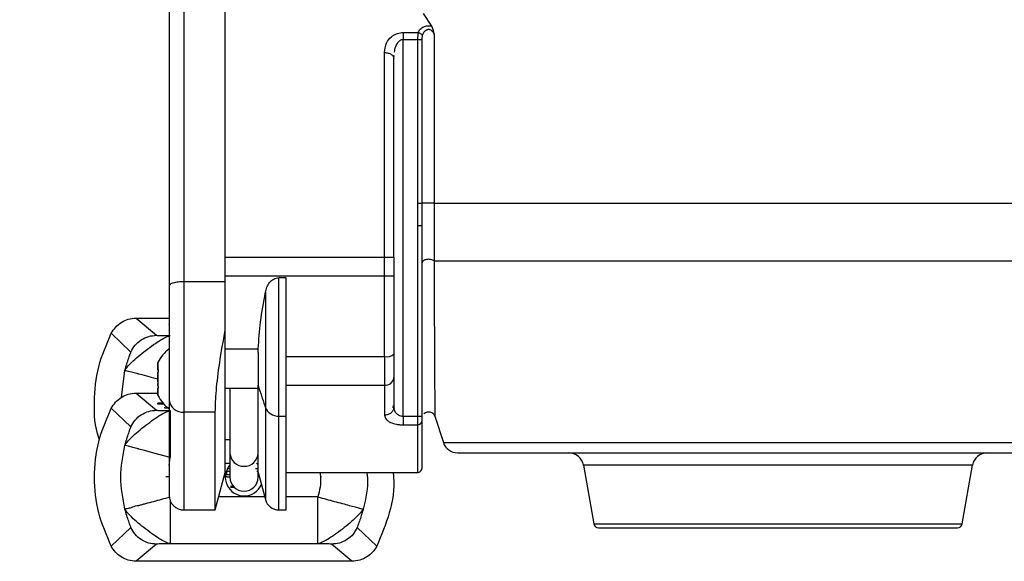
# Model space of a CAD drawing. Header units: inches. Extents: x 144.9 to 238.4, y 214.8 to 247.7.
# Tile 86 of 256: x 152.55 to 152.809, y 243.354 to 243.496. Entities that reach past the tile are written whole.
import ezdxf

# ---------------------------------------------------------------- set-up
doc = ezdxf.new("R2010")
doc.units = ezdxf.units.IN
doc.header["$LTSCALE"] = 0.25
doc.header["$MEASUREMENT"] = 0
doc.layers.add('ANNOTATIONS', color=1, linetype='Continuous')
doc.layers.add('MOTOR LH', color=7, linetype='Continuous')
doc.styles.add('ARIAL', font='arial.ttf', dxfattribs={"height": 0.09375})
doc.dimstyles.new('STANDARD$0', dxfattribs={"dimtxt": 0.09375, "dimasz": 0.09375, "dimexe": 0.03125, "dimexo": 0.046875, "dimgap": 0.09, "dimtad": 0, "dimtih": 1, "dimtoh": 1, "dimdec": 4, "dimzin": 0, "dimdsep": 46, "dimtxsty": 'ARIAL', "dimcen": 0.09, "dimadec": 0, "dimazin": 0, "dimtfac": 1, "dimtdec": 4, "dimtofl": 0, "dimtmove": 0, "dimatfit": 1, "dimfxl": 1, "dimtolj": 1, "dimtzin": 0, "dimarcsym": 0})

# ---------------------------------------------------------------- blocks, each defined once
blk = doc.blocks.new('*D64')
at = {"layer": 'ANNOTATIONS', "color": 0, "lineweight": -2, "transparency": 16777216}
for p, q in [((152.282684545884, 244.7210665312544), (152.282684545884, 245.6873671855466)), ((153.423309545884, 243.5376739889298), (153.423309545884, 245.6873671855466)), ((152.376434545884, 245.6561171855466), (152.5678870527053, 245.6561171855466)), ((153.329559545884, 245.6561171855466), (153.1381070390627, 245.6561171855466))]:
    blk.add_line(p, q, dxfattribs=at)
at = {"layer": 'ANNOTATIONS', "color": 0, "transparency": 16777216}
for points in [[(152.376434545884, 245.6717421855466), (152.376434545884, 245.6404921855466), (152.282684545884, 245.6561171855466)], [(153.329559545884, 245.6717421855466), (153.329559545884, 245.6404921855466), (153.423309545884, 245.6561171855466)]]:
    blk.add_solid(points, dxfattribs=at)
at = {"layer": 'defpoints', "color": 0, "transparency": 16777216}
for p in [(152.282684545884, 245.6561171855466), (152.282684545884, 244.6741915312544), (153.423309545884, 243.4907989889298)]:
    blk.add_point(p, dxfattribs=at)
at = {"layer": 'ANNOTATIONS', "color": 0, "transparency": 16777216, "insert": (152.852997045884, 245.6561171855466), "char_height": 0.09375, "attachment_point": 5, "style": 'ARIAL'}
blk.add_mtext('\\A1;18 5/8"', dxfattribs=at)
blk = doc.blocks.new('*D66')
at = {"layer": 'ANNOTATIONS', "color": 0, "lineweight": -2, "transparency": 16777216}
for p, q in [((151.9943491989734, 244.7850832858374), (151.9943491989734, 246.0537298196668)), ((153.423309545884, 243.5376739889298), (153.423309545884, 246.0537298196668)), ((152.0880991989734, 246.0224798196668), (152.5044876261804, 246.0224798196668)), ((153.329559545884, 246.0224798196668), (152.913171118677, 246.0224798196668))]:
    blk.add_line(p, q, dxfattribs=at)
at = {"layer": 'ANNOTATIONS', "color": 0, "transparency": 16777216}
for points in [[(152.0880991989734, 246.0381048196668), (152.0880991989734, 246.0068548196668), (151.9943491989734, 246.0224798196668)], [(153.329559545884, 246.0381048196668), (153.329559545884, 246.0068548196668), (153.423309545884, 246.0224798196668)]]:
    blk.add_solid(points, dxfattribs=at)
at = {"layer": 'defpoints', "color": 0, "transparency": 16777216}
for p in [(153.423309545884, 246.0224798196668), (151.9943491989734, 244.7382082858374), (153.423309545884, 243.4907989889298)]:
    blk.add_point(p, dxfattribs=at)
at = {"layer": 'ANNOTATIONS', "color": 0, "transparency": 16777216, "insert": (152.7088293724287, 246.0224798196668), "char_height": 0.09375, "attachment_point": 5, "style": 'ARIAL'}
blk.add_mtext('\\A1;24""', dxfattribs=at)

msp = doc.modelspace()

# ---------------------------------------------------------------- linework, layer by layer
at = {"layer": 'MOTOR LH'}
for p, q in [((152.5931852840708, 243.4273181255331), (152.5931852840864, 243.5199100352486)), ((152.6040120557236, 243.4145752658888), (152.604012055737, 243.5185723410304)), ((152.6559681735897, 243.4977300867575), (152.6581982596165, 243.4944327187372)), ((152.6507640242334, 243.4927547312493), (152.6546460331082, 243.4927547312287)), ((152.6507640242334, 243.4927547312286), (152.650764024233, 243.4909678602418)), ((152.6588779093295, 243.4923246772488), (152.6588779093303, 243.4479801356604)), ((152.6507640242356, 243.3919305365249), (152.6507640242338, 243.4909678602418)), ((152.6507640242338, 243.4909678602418), (152.6545297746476, 243.4909678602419)), ((152.6545297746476, 243.4909678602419), (152.6545297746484, 243.4479801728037)), ((152.6557289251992, 243.4479801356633), (152.6557289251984, 243.4909678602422)), ((152.6458427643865, 243.433787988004), (152.6458427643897, 243.4874972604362)), ((152.6481306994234, 243.4864439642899), (152.6483033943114, 243.4858697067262)), ((152.6481328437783, 243.4864318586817), (152.6483355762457, 243.4867101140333)), ((152.6483033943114, 243.4858697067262), (152.6483961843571, 243.4867080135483)), ((152.6545297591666, 243.4479801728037), (152.6544549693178, 243.4420821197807)), ((152.6556852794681, 243.4420821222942), (152.655728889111, 243.4479801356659)), ((152.6588779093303, 243.4479801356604), (152.8318090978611, 243.4479801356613)), ((152.6544549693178, 243.4420821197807), (152.6544549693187, 243.391930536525)), ((152.6556852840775, 243.391930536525), (152.6556852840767, 243.4420821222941)), ((152.6040120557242, 243.4337879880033), (152.6483033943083, 243.4337879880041)), ((152.6458427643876, 243.4076735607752), (152.6458427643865, 243.4337879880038)), ((152.6483033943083, 243.4337879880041), (152.6483033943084, 243.4288667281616)), ((152.6588391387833, 243.4327726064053), (152.8288772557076, 243.4327726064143)), ((152.5931852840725, 243.3930455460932), (152.5931852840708, 243.4273181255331)), ((152.6040120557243, 243.4273181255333), (152.5931852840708, 243.4273181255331)), ((152.6040120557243, 243.4288667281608), (152.6483033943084, 243.4288667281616)), ((152.6180937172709, 243.3920136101), (152.6180937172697, 243.4283623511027)), ((152.6200061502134, 243.4283623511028), (152.6180937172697, 243.4283623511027)), ((152.614528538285, 243.4245305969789), (152.6145285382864, 243.3942596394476)), ((152.5806209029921, 243.4177379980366), (152.585947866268, 243.4132341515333)), ((152.580620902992, 243.4177379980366), (152.5892482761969, 243.4177379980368)), ((152.5891808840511, 243.4160480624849), (152.5891808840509, 243.4160281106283)), ((152.5740726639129, 243.4137607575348), (152.5792048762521, 243.4088482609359)), ((152.6040120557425, 243.3771934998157), (152.6040120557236, 243.4145752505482)), ((152.6040120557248, 243.409673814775), (152.6126592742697, 243.4096738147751)), ((152.6126242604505, 243.4086931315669), (152.6126592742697, 243.4096738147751)), ((152.5862955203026, 243.406067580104), (152.5863317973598, 243.4061529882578)), ((152.5862955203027, 243.4050893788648), (152.5862955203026, 243.406067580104)), ((152.6200061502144, 243.4076735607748), (152.6458427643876, 243.4076735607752)), ((152.6458427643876, 243.4076735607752), (152.6458427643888, 243.4000945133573)), ((152.5767177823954, 243.3969291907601), (152.5776535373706, 243.4040173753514)), ((152.586295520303, 243.4040746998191), (152.5862955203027, 243.4050893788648)), ((152.5862955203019, 243.4041996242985), (152.5862955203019, 243.4042640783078)), ((152.5862955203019, 243.4041996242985), (152.5863442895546, 243.4041996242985)), ((152.5863602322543, 243.4040746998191), (152.586295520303, 243.4040746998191)), ((152.5862955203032, 243.4025589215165), (152.5862955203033, 243.4035538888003)), ((152.5862955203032, 243.4010406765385), (152.5862955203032, 243.4025589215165)), ((152.5862955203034, 243.4000457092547), (152.5862955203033, 243.4005075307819)), ((152.6483033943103, 243.4021147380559), (152.648303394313, 243.3944179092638)), ((152.5806209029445, 243.3980529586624), (152.5859478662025, 243.3935491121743)), ((152.5806209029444, 243.3980529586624), (152.5862955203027, 243.3980529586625)), ((152.5863411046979, 243.3993999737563), (152.5862955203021, 243.3993999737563)), ((152.586295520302, 243.399335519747), (152.5862955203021, 243.3993999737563)), ((152.5862955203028, 243.3985102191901), (152.5862955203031, 243.3992693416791)), ((152.5862955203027, 243.3975320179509), (152.5862955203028, 243.3985102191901)), ((152.6040120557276, 243.3993391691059), (152.6126242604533, 243.3993391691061)), ((152.6052423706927, 243.3993391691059), (152.6052423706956, 243.3823142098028)), ((152.6200061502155, 243.4000945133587), (152.6458427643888, 243.4000945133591)), ((152.6458427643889, 243.4000945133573), (152.6458427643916, 243.3922467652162)), ((152.586308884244, 243.3953733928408), (152.5863088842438, 243.3953534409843)), ((152.5876988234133, 243.3953733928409), (152.586308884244, 243.3953733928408)), ((152.5877160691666, 243.3953534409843), (152.5863088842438, 243.3953534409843)), ((152.5863088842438, 243.3951074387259), (152.5863088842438, 243.3953534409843)), ((152.5740726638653, 243.3940757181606), (152.579204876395, 243.3891632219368)), ((152.5879366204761, 243.395107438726), (152.5863088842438, 243.3951074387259)), ((152.5881190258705, 243.3941241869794), (152.5881190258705, 243.3943701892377)), ((152.5881611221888, 243.3941097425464), (152.5881611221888, 243.3943557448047)), ((152.5889375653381, 243.3941097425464), (152.5881611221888, 243.3941097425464)), ((152.5889375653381, 243.3941097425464), (152.588937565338, 243.394168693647)), ((152.5890005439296, 243.3941250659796), (152.5889375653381, 243.3941227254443)), ((152.5890005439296, 243.3941250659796), (152.5890005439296, 243.3943710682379)), ((152.589527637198, 243.393454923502), (152.5895276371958, 243.3811548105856)), ((152.601374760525, 243.3930455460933), (152.5931852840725, 243.3930455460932)), ((152.5931852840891, 243.3673509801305), (152.5931852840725, 243.3930455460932)), ((152.6013747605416, 243.3673509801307), (152.601374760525, 243.3930455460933)), ((152.6145285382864, 243.3942596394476), (152.6145285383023, 243.3700866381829)), ((152.6481146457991, 243.3947842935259), (152.6480419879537, 243.3941806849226)), ((152.648303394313, 243.3944179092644), (152.648116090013, 243.3935870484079)), ((152.6483834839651, 243.3940274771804), (152.648303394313, 243.3944179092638)), ((152.6483033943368, 243.3944179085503), (152.6483955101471, 243.3939688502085)), ((152.6180937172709, 243.3920136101), (152.6200061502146, 243.3920136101)), ((152.6556852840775, 243.391930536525), (152.6507640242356, 243.3919305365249)), ((152.6544549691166, 243.391930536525), (152.654454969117, 243.3897106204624)), ((152.6590458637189, 243.3919776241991), (152.6612866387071, 243.3850812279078)), ((152.6507640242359, 243.3897106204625), (152.654454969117, 243.3897106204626)), ((152.654454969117, 243.3897106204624), (152.6544549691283, 243.3771934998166)), ((152.6052423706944, 243.3857910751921), (152.6040120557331, 243.3857910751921)), ((152.6612866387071, 243.3850812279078), (152.8360329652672, 243.3850812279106)), ((152.6126242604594, 243.382314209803), (152.6126242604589, 243.3832893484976)), ((152.5892482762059, 243.3790293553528), (152.5895276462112, 243.3811548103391)), ((152.6052423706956, 243.3823142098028), (152.6052423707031, 243.3759631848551)), ((152.6126242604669, 243.3759631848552), (152.6126242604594, 243.382314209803)), ((152.6040120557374, 243.379654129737), (152.6052423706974, 243.379654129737)), ((152.6043199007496, 243.3776764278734), (152.6043523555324, 243.3776764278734)), ((152.6043523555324, 243.3776764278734), (152.6043523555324, 243.3768154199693)), ((152.6043523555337, 243.377538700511), (152.6052423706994, 243.377538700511)), ((152.6052423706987, 243.3781564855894), (152.6045278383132, 243.3781564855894)), ((152.6126242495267, 243.3781564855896), (152.611901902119, 243.3781564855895)), ((152.6122711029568, 243.3775387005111), (152.6126242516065, 243.3775387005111)), ((152.6126151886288, 243.3772273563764), (152.6145285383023, 243.3700866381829)), ((152.6980896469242, 243.3791074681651), (152.7008077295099, 243.3636924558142)), ((152.8002887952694, 243.3791074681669), (152.6980896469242, 243.3791074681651)), ((152.7975707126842, 243.3636924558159), (152.8002887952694, 243.3791074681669)), ((152.5883582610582, 243.376137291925), (152.5892482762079, 243.376137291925)), ((152.6013747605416, 243.3673509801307), (152.6040120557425, 243.3771934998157)), ((152.6043523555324, 243.3768154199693), (152.6043523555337, 243.3766776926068)), ((152.6043523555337, 243.3766776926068), (152.6052423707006, 243.3766776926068)), ((152.6043523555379, 243.3762461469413), (152.6043523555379, 243.3762094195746)), ((152.6043523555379, 243.3762094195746), (152.6043523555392, 243.3760716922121)), ((152.6043523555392, 243.3760716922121), (152.6052423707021, 243.3760716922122)), ((152.6199994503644, 243.377193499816), (152.6544549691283, 243.3771934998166)), ((152.6289161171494, 243.3761268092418), (152.6293087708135, 243.3761154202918)), ((152.6042791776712, 243.374363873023), (152.6043523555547, 243.374363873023)), ((152.6043523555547, 243.3744006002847), (152.6043523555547, 243.374363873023)), ((152.6043523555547, 243.374363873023), (152.604352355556, 243.3742261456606)), ((152.6061920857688, 243.3734915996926), (152.605399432, 243.3734915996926)), ((152.605399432, 243.3734915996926), (152.6061968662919, 243.3734863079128)), ((152.6063442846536, 243.3733325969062), (152.6053994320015, 243.3733263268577)), ((152.6053994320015, 243.3733263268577), (152.6063506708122, 243.3733263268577)), ((152.6143450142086, 243.3707715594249), (152.602291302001, 243.3707715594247)), ((152.6283389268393, 243.3707715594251), (152.620006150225, 243.370771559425)), ((152.5931852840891, 243.3673509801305), (152.6013747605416, 243.3673509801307)), ((152.6180906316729, 243.3673509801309), (152.6200092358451, 243.367350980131)), ((152.5740727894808, 243.3578507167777), (152.5792056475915, 243.3627634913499)), ((152.6437939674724, 243.3578506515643), (152.6386617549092, 243.3627631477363)), ((152.7008077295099, 243.3636924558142), (152.7975707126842, 243.3636924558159)), ((152.5859479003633, 243.3583772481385), (152.5806209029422, 243.3538734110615)), ((152.6283389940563, 243.3584714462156), (152.5895276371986, 243.3584714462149)), ((152.6372457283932, 243.3538734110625), (152.6319187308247, 243.358377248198)), ((152.6372457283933, 243.3538734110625), (152.5806209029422, 243.3538734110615))]:
    msp.add_line(p, q, dxfattribs=at)
at = {"layer": 'MOTOR LH', "flags": 128}
for points in [[(152.5862955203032, 243.4017047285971), (152.5852339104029, 243.4019887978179), (152.5821686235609, 243.4028090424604), (152.581265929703, 243.4030493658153), (152.5812651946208, 243.4030500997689), (152.5812613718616, 243.4030505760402), (152.5812590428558, 243.4030520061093), (152.5812513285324, 243.4030545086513), (152.5812378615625, 243.4030581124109), (152.5812109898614, 243.4030653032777), (152.5811574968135, 243.403079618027), (152.5810515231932, 243.4031079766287), (152.5808437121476, 243.4031635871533), (152.5804452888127, 243.4032702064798), (152.5797218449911, 243.4034638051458), (152.5785945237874, 243.4037654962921), (152.5776492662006, 243.4040185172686)], [(152.5895276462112, 243.3811548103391), (152.5852338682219, 243.3823037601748), (152.5831423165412, 243.3828634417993), (152.5812674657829, 243.3833633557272), (152.5812659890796, 243.3833640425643), (152.5812651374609, 243.3833648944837), (152.5812627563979, 243.3833647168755), (152.5812611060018, 243.3833648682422), (152.5812513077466, 243.383369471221), (152.5812378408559, 243.3833730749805), (152.5812109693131, 243.3833802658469), (152.5811574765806, 243.3833945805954), (152.5810515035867, 243.3834229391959), (152.5808436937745, 243.3834785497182), (152.580445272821, 243.3835851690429), (152.5797218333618, 243.3837787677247), (152.5785945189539, 243.3840804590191), (152.5776492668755, 243.3843334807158)], [(152.6121884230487, 243.3796541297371), (152.6124131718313, 243.3794430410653), (152.6126490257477, 243.3791899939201)]]:
    msp.add_lwpolyline(points, dxfattribs=at)
at = {"layer": 'MOTOR LH'}
for centre, radius, start, end in [((152.5951537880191, 243.4017997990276), 0.009842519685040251, 127.6529814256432, 153.2855643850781), ((152.6464160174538, 243.4105121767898), 0.002895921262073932, 258.5827837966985, 310.6726357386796), ((152.6460432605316, 243.4023589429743), 0.002273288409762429, 264.9401369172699, 353.8332073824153), ((152.5951537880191, 243.4017997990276), 0.0098425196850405, 206.7236488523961, 232.5998616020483), ((152.592852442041, 243.396657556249), 0.003627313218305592, 186.4763037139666, 275.264863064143), ((152.6178946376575, 243.3956501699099), 0.003642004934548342, 202.445444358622, 273.1334690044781), ((152.6545122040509, 243.3908840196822), 0.001174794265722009, 267.207495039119, 356.904397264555), ((152.6650309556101, 243.3862978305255), 0.003937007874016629, 198.000004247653, 270.0000000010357), ((152.6088293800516, 243.3824245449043), 0.003588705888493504, 181.7618417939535, 271.6596232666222), ((152.6090372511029, 243.3824245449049), 0.003588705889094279, 268.340376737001, 358.2381581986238), ((152.6942124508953, 243.3784238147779), 0.003937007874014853, 9.999987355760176, 90.00000000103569), ((152.8041659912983, 243.3784238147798), 0.003937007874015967, 90.00000000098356, 170.0000126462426), ((152.6089333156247, 243.3759631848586), 0.004921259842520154, 138.5903785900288, 337.1060666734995), ((152.6544549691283, 243.3784238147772), 0.001230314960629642, 270.0000000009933, 1.848072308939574e-07), ((152.608933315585, 243.3759631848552), 0.003690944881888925, 180.0000001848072, 1.847518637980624e-07), ((152.5931852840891, 243.3712879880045), 0.003937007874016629, 180.0000001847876, 270.0000000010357), ((152.6180937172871, 243.3710419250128), 0.003690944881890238, 195.0000000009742, 270.0186547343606), ((152.7020193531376, 243.3639060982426), 0.001230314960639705, 190.0000225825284, 270.0000000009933), ((152.7963590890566, 243.3639060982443), 0.001230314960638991, 270.0000000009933, 349.9999774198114)]:
    msp.add_arc(centre, radius, start, end, dxfattribs=at)
for points, knots in [([(152.5892482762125, 243.5159730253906), (152.5892482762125, 243.5159730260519), (152.5892482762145, 243.5161273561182), (152.5892482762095, 243.5155938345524), (152.5892482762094, 243.5143004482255), (152.5892482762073, 243.5120244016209), (152.5892482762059, 243.5089805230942), (152.5892482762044, 243.5051944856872), (152.5892482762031, 243.5006985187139), (152.5892482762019, 243.4954778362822), (152.5892482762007, 243.4894998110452), (152.5892482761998, 243.4828579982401), (152.5892482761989, 243.475579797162), (152.5892482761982, 243.4678150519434), (152.5892482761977, 243.4596817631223), (152.5892482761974, 243.451303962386), (152.5892482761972, 243.4401352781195), (152.5892482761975, 243.4316956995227), (152.5892482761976, 243.4261408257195)], [0, 0, 0, 0, 2.738801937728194e-07, 0.06391551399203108, 0.1278402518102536, 0.1903426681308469, 0.2528547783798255, 0.3130807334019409, 0.3733161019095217, 0.4350602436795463, 0.4968139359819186, 0.5604097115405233, 0.6240149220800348, 0.6880911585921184, 0.7521765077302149, 0.8152991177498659, 0.8784311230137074, 1, 1, 1, 1]), ([(152.6546460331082, 243.4927547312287), (152.6548089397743, 243.493067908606), (152.6551146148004, 243.4936555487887), (152.6559031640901, 243.4942017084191), (152.6566132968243, 243.4944490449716), (152.6571505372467, 243.4945335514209), (152.6576917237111, 243.4945356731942), (152.6580286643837, 243.4944671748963), (152.6581982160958, 243.4944327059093)], [0, 0, 0, 0, 0.296063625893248, 0.5555282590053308, 0.6722176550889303, 0.7846529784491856, 0.8916353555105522, 1, 1, 1, 1]), ([(152.6557967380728, 243.491861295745), (152.6558683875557, 243.4921061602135), (152.6559962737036, 243.4925432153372), (152.6563455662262, 243.493090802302), (152.6567139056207, 243.4934119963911), (152.6570419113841, 243.4935585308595), (152.6572809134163, 243.4936111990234), (152.6575194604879, 243.4936121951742), (152.6578417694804, 243.4935461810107), (152.6582311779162, 243.493326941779), (152.6586207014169, 243.4928951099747), (152.6587859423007, 243.492528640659), (152.6588779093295, 243.4923246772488)], [0, 0, 0, 0, 0.1754603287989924, 0.313176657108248, 0.4323397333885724, 0.4837902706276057, 0.5316214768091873, 0.5772645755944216, 0.6236396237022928, 0.7263008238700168, 0.8476690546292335, 1, 1, 1, 1]), ([(152.6588779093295, 243.4923246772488), (152.6587974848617, 243.492704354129), (152.6586721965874, 243.4932958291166), (152.6584379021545, 243.4940107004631), (152.6582744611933, 243.4942984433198), (152.6581982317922, 243.4944326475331)], [0, 0, 0, 0, 0.4888948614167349, 0.7616188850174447, 1, 1, 1, 1]), ([(152.6458427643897, 243.4874972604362), (152.645933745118, 243.488355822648), (152.6460940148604, 243.4898682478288), (152.6472494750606, 243.4914019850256), (152.6483607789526, 243.4921722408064), (152.6491705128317, 243.4925185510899), (152.6499811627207, 243.4927200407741), (152.6505048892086, 243.4927432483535), (152.6507640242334, 243.4927547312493)], [0, 0, 0, 0, 0.3562502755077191, 0.6275630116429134, 0.7362293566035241, 0.8382311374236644, 0.919958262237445, 1, 1, 1, 1]), ([(152.6546460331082, 243.4927547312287), (152.6546122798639, 243.4925203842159), (152.6545594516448, 243.4921536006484), (152.6545340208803, 243.4915134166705), (152.6545312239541, 243.4911540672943), (152.6545297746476, 243.4909678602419)], [0, 0, 0, 0, 0.4602138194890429, 0.7202945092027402, 1, 1, 1, 1]), ([(152.6546460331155, 243.4927547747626), (152.6547734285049, 243.4927217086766), (152.6550355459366, 243.4926536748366), (152.6553884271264, 243.4924377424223), (152.6556665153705, 243.4921637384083), (152.6557541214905, 243.4919602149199), (152.6557967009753, 243.4918612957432)], [0, 0, 0, 0, 0.2430072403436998, 0.4999901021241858, 0.7569785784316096, 1, 1, 1, 1]), ([(152.6557289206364, 243.4909678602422), (152.655729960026, 243.4911395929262), (152.6557318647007, 243.4914542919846), (152.6557764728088, 243.4917341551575), (152.6557967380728, 243.491861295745)], [0, 0, 0, 0, 0.5457044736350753, 1, 1, 1, 1]), ([(152.6484909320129, 243.4875640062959), (152.6485103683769, 243.4878118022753), (152.6485745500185, 243.4886300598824), (152.6489707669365, 243.4895865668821), (152.6495227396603, 243.4903536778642), (152.6499111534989, 243.4906985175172), (152.6503271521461, 243.4909240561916), (152.6506234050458, 243.4909537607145), (152.650764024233, 243.4909678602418)], [0, 0, 0, 0, 0.1717542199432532, 0.5671568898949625, 0.7006249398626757, 0.8141118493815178, 0.9117664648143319, 1, 1, 1, 1]), ([(152.6458427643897, 243.4874972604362), (152.6461668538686, 243.4874731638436), (152.6468150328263, 243.4874249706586), (152.6476035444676, 243.4870430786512), (152.6480630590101, 243.4866849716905), (152.6481261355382, 243.4864602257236), (152.6481306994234, 243.4864439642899)], [0, 0, 0, 0, 0.3248864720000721, 0.6497729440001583, 0.9746594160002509, 1, 1, 1, 1]), ([(152.6483033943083, 243.4337879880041), (152.6483033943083, 243.4384929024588), (152.6483033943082, 243.4479805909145), (152.6483033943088, 243.4617607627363), (152.6483033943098, 243.4747417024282), (152.6483033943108, 243.4821807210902), (152.6483033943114, 243.4858697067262)], [0, 0, 0, 0, 0.2479484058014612, 0.4999999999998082, 0.7520515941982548, 1, 1, 1, 1]), ([(152.6588779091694, 243.4479801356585), (152.6588762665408, 243.4453717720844), (152.6588728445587, 243.439937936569), (152.6588506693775, 243.435223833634), (152.6588391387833, 243.4327726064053)], [0, 0, 0, 0, 0.480022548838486, 1, 1, 1, 1]), ([(152.6588391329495, 243.4327726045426), (152.6587211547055, 243.4328529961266), (152.658481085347, 243.4330165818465), (152.6579647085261, 243.4331635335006), (152.6574099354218, 243.4332136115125), (152.6568830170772, 243.43316638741), (152.6564140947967, 243.4330394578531), (152.6560239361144, 243.4328359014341), (152.6557411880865, 243.432559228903), (152.6557039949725, 243.4323470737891), (152.6556852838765, 243.432240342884)], [0, 0, 0, 0, 0.1268733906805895, 0.2581697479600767, 0.386835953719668, 0.5066021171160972, 0.6180728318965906, 0.7394389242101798, 0.8689170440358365, 1, 1, 1, 1]), ([(152.6588391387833, 243.4327726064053), (152.6588582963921, 243.4285309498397), (152.6588943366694, 243.4205513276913), (152.6589473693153, 243.4100998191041), (152.6589836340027, 243.4030097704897), (152.6590082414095, 243.3986393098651), (152.6590225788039, 243.3960842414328), (152.6590343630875, 243.3939299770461), (152.6590443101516, 243.3923099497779), (152.6590453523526, 243.3920870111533), (152.6590458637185, 243.3919776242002)], [0, 0, 0, 0, 0.2293810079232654, 0.4315233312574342, 0.6079428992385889, 0.6860857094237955, 0.759062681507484, 0.8278339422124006, 0.9155250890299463, 1, 1, 1, 1]), ([(152.5931852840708, 243.4273181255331), (152.592922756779, 243.4273138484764), (152.5923946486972, 243.4273052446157), (152.5916329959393, 243.4272353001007), (152.5909291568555, 243.4271244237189), (152.5901582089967, 243.4269309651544), (152.5894206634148, 243.4266130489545), (152.5893080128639, 243.4263044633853), (152.5892482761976, 243.4261408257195)], [0, 0, 0, 0, 0.123075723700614, 0.2475829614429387, 0.3740891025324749, 0.5030483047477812, 0.736474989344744, 1, 1, 1, 1]), ([(152.614528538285, 243.4245305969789), (152.6146397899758, 243.4249886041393), (152.6148617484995, 243.4259023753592), (152.6155859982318, 243.4271394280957), (152.6164937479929, 243.4279364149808), (152.6173813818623, 243.4283088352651), (152.6178585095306, 243.4283446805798), (152.6180937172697, 243.4283623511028)], [0, 0, 0, 0, 0.2492610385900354, 0.4973013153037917, 0.7476832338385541, 0.8756164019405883, 1, 1, 1, 1]), ([(152.5892482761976, 243.4261408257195), (152.5892482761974, 243.4250100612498), (152.5892482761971, 243.4227244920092), (152.5892482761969, 243.4187340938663), (152.5892482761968, 243.4145432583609), (152.5892482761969, 243.4103125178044), (152.5892482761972, 243.4061939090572), (152.5892482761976, 243.4023445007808), (152.5892482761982, 243.3988974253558), (152.5892482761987, 243.3971252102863), (152.5892482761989, 243.3962484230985)], [0, 0, 0, 0, 0.1236852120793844, 0.2499999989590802, 0.3763147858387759, 0.4999999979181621, 0.6236852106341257, 0.7499999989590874, 0.8763147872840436, 1, 1, 1, 1]), ([(152.6126592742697, 243.4096738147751), (152.6128230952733, 243.4120354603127), (152.6131653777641, 243.4169698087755), (152.6140613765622, 243.4219394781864), (152.614528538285, 243.4245305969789)], [0, 0, 0, 0, 0.47861344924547, 1, 1, 1, 1]), ([(152.5740726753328, 243.4137607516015), (152.5744099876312, 243.4143057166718), (152.5750960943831, 243.4154141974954), (152.5766545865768, 243.4166767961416), (152.5785297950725, 243.4175651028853), (152.5799167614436, 243.4176797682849), (152.5806209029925, 243.4177379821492)], [0, 0, 0, 0, 0.2379336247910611, 0.4839665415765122, 0.7380177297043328, 1, 1, 1, 1]), ([(152.5709655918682, 243.3858057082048), (152.5708993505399, 243.3859788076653), (152.5697139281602, 243.3890765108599), (152.5694435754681, 243.3956843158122), (152.5702762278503, 243.4050948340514), (152.5728071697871, 243.410872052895), (152.574072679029, 243.4137607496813)], [0, 0, 0, 0, 0.01934702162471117, 0.3462248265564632, 0.6731025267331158, 1, 1, 1, 1]), ([(152.601374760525, 243.3930455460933), (152.601433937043, 243.3948387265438), (152.6015522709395, 243.3984245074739), (152.6024578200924, 243.4061381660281), (152.6034813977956, 243.4116947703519), (152.60401201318, 243.4145752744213)], [0, 0, 0, 0, 0.3251282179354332, 0.6501512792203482, 1, 1, 1, 1]), ([(152.5776492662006, 243.4040185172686), (152.577801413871, 243.4042783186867), (152.5781059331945, 243.4047983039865), (152.5793794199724, 243.4061398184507), (152.5810875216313, 243.4076764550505), (152.5831026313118, 243.4093016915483), (152.5851938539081, 243.4108222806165), (152.5870853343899, 243.4120658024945), (152.5886897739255, 243.4129269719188), (152.5892484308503, 243.4130689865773), (152.5895276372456, 243.4131399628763)], [0, 0, 0, 0, 0.1249511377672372, 0.2500862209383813, 0.375036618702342, 0.5000684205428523, 0.6250404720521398, 0.7500017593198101, 0.8750555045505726, 1, 1, 1, 1]), ([(152.5792048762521, 243.4088482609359), (152.5795387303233, 243.409459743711), (152.5802207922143, 243.4107089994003), (152.5818755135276, 243.4121194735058), (152.5838355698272, 243.4130601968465), (152.5852537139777, 243.4131769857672), (152.585947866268, 243.4132341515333)], [0, 0, 0, 0, 0.244737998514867, 0.4999982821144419, 0.7552594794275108, 0.9999999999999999, 0.9999999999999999, 0.9999999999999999, 0.9999999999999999]), ([(152.585947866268, 243.4132341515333), (152.5860238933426, 243.4132235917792), (152.5861795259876, 243.4132019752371), (152.587043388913, 243.4131744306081), (152.5881474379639, 243.4131516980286), (152.5890744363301, 243.4131438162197), (152.5895276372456, 243.4131399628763)], [0, 0, 0, 0, 0.2429722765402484, 0.4973809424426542, 0.754274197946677, 1, 1, 1, 1]), ([(152.5776535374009, 243.4040173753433), (152.5778090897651, 243.404581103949), (152.5781272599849, 243.4057341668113), (152.5786301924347, 243.4072246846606), (152.5791110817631, 243.4085011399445), (152.5791749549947, 243.4087353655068), (152.5792056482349, 243.4088479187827)], [0, 0, 0, 0, 0.2538021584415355, 0.5191325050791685, 0.7689269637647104, 1, 1, 1, 1]), ([(152.586362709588, 243.4062255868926), (152.5863630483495, 243.4062263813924), (152.586364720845, 243.4062303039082), (152.5863632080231, 243.4062267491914), (152.5863549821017, 243.4062075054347), (152.5863231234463, 243.4061327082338), (152.5863001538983, 243.4060785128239), (152.5862955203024, 243.406067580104)], [0, 0, 0, 0, 0.01887908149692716, 0.09320769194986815, 0.4960221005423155, 0.8983336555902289, 1, 1, 1, 1]), ([(152.5862955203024, 243.406067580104), (152.5862955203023, 243.4059706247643), (152.5862955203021, 243.4057767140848), (152.5862955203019, 243.4050602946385), (152.5862955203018, 243.4044999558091), (152.5862955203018, 243.4043134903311)], [0, 0, 0, 0, 0.4002017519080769, 0.8004035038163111, 0.9999999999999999, 0.9999999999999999, 0.9999999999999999, 0.9999999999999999]), ([(152.5862955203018, 243.4043134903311), (152.5863131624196, 243.404283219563), (152.5863484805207, 243.4042226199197), (152.586368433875, 243.4040562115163), (152.586359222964, 243.4038582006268), (152.58632982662, 243.4036841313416), (152.5863038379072, 243.403585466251), (152.5862955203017, 243.4035538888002)], [0, 0, 0, 0, 0.2292505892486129, 0.4589412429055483, 0.6795282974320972, 0.8974340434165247, 0.9999999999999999, 0.9999999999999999, 0.9999999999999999, 0.9999999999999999]), ([(152.5862955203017, 243.4035538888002), (152.5862955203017, 243.4030949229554), (152.5862955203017, 243.4021769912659), (152.5862955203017, 243.4009403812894), (152.5862955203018, 243.4002690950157), (152.5862955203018, 243.4000457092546)], [0, 0, 0, 0, 0.4002017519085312, 0.8004035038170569, 1, 1, 1, 1]), ([(152.5740726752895, 243.394075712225), (152.5744099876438, 243.3946206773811), (152.5750960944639, 243.3957291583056), (152.5766545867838, 243.3969917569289), (152.5785297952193, 243.3978800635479), (152.5799167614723, 243.3979947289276), (152.5806209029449, 243.3980529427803)], [0, 0, 0, 0, 0.2379336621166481, 0.4839665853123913, 0.7380177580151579, 1, 1, 1, 1]), ([(152.5862955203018, 243.4000457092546), (152.5863131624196, 243.3999738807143), (152.5863484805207, 243.3998300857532), (152.5863684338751, 243.399617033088), (152.5863592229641, 243.399440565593), (152.5863298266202, 243.3993354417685), (152.5863038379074, 243.3992980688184), (152.5862955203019, 243.3992861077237)], [0, 0, 0, 0, 0.2292505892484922, 0.4589412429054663, 0.6795282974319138, 0.8974340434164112, 0.9999999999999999, 0.9999999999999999, 0.9999999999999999, 0.9999999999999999]), ([(152.5862955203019, 243.3992861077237), (152.5862955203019, 243.3989240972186), (152.5862955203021, 243.3982000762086), (152.5862955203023, 243.3976798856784), (152.5862955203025, 243.3975689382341), (152.5862955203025, 243.3975320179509)], [0, 0, 0, 0, 0.4002017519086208, 0.8004035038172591, 1, 1, 1, 1]), ([(152.6126242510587, 243.3771954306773), (152.6126242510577, 243.3771947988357), (152.6126242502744, 243.3767034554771), (152.612624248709, 243.3784030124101), (152.6126242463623, 243.3825617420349), (152.6126242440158, 243.3897330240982), (152.6126242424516, 243.3966588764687), (152.6126242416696, 243.4001218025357)], [0, 0, 0, 0, 0.0003217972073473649, 0.2502413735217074, 0.5001609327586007, 0.7500804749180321, 1, 1, 1, 1]), ([(152.6126242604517, 243.4001218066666), (152.6129353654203, 243.399151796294), (152.6132471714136, 243.3981796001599), (152.6135645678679, 243.3972097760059), (152.6135861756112, 243.3971438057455), (152.613745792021, 243.396656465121), (152.6140631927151, 243.3956876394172), (152.6143652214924, 243.3947608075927), (152.6145285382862, 243.3942596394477)], [0, 0, 0, 0, 0.4901779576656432, 0.4912824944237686, 0.4999966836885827, 0.5242169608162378, 0.7427286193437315, 1, 1, 1, 1]), ([(152.5862955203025, 243.3975320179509), (152.5863131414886, 243.397490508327), (152.5863484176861, 243.3974074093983), (152.5863633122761, 243.3973725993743), (152.58636402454, 243.397370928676), (152.5863641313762, 243.3973706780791)], [0, 0, 0, 0, 0.4589845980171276, 0.918850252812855, 1, 1, 1, 1]), ([(152.5892482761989, 243.3962484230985), (152.5892482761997, 243.3937816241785), (152.5892482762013, 243.3888010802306), (152.5892482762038, 243.3827274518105), (152.5892482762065, 243.3777238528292), (152.5892482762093, 243.3740712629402), (152.5892482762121, 243.3717258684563), (152.5892482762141, 243.3714342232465), (152.589248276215, 243.3712879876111)], [0, 0, 0, 0, 0.1595820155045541, 0.3222010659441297, 0.4876802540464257, 0.6573222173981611, 0.8281758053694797, 1, 1, 1, 1]), ([(152.5740726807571, 243.3578506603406), (152.5728176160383, 243.3607363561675), (152.5703075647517, 243.3665075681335), (152.5693182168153, 243.3759631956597), (152.5703075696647, 243.3854188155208), (152.5728176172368, 243.3911900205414), (152.5740726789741, 243.3940757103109)], [0, 0, 0, 0, 0.2500079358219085, 0.5000003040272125, 0.7499925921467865, 0.9999999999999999, 0.9999999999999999, 0.9999999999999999, 0.9999999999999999]), ([(152.5776492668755, 243.3843334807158), (152.5778014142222, 243.3845932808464), (152.5781059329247, 243.3851132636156), (152.5793794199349, 243.3864547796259), (152.5810875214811, 243.3879914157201), (152.5831026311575, 243.3896166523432), (152.5851938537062, 243.3911372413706), (152.5870853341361, 243.3923807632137), (152.5886897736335, 243.3932419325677), (152.5892484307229, 243.3933839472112), (152.589527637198, 243.393454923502)], [0, 0, 0, 0, 0.1249511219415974, 0.2500862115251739, 0.3750366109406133, 0.5000684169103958, 0.6250404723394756, 0.7500017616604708, 0.8750555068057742, 1, 1, 1, 1]), ([(152.579204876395, 243.3891632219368), (152.5795387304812, 243.3897747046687), (152.5802207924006, 243.391023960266), (152.5818755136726, 243.3924344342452), (152.5838355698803, 243.393375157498), (152.5852537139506, 243.3934919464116), (152.5859478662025, 243.3935491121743)], [0, 0, 0, 0, 0.244737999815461, 0.4999982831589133, 0.7552594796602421, 0.9999999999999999, 0.9999999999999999, 0.9999999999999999, 0.9999999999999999]), ([(152.5859478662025, 243.3935491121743), (152.5860238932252, 243.3935385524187), (152.5861795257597, 243.3935169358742), (152.587043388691, 243.3934893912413), (152.5881474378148, 243.3934666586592), (152.589074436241, 243.3934587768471), (152.589527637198, 243.393454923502)], [0, 0, 0, 0, 0.2429722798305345, 0.497380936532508, 0.7542741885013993, 1, 1, 1, 1]), ([(152.5881611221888, 243.3941097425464), (152.5881502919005, 243.3941121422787), (152.5881286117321, 243.3941169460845), (152.5881222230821, 243.3941217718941), (152.5881190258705, 243.3941241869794)], [0, 0, 0, 0, 0.4995481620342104, 1, 1, 1, 1]), ([(152.6507640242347, 243.3919305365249), (152.6506141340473, 243.3919385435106), (152.6503071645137, 243.3919549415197), (152.649862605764, 243.3920829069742), (152.6494431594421, 243.3922842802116), (152.6489184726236, 243.3926830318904), (152.6484788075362, 243.393273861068), (152.6484117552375, 243.393803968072), (152.6483834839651, 243.3940274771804)], [0, 0, 0, 0, 0.1077838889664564, 0.2207373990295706, 0.3417096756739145, 0.4730289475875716, 0.7778131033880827, 1, 1, 1, 1]), ([(152.6561167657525, 243.3925816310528), (152.6561193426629, 243.3925859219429), (152.6562272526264, 243.3927656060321), (152.6565892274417, 243.3929839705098), (152.6571301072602, 243.3931790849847), (152.6577216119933, 243.3931732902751), (152.6582958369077, 243.3929638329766), (152.6587902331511, 243.3925521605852), (152.6589615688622, 243.3921671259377), (152.6590458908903, 243.3919776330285)], [0, 0, 0, 0, 0.004159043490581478, 0.1741629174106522, 0.3287534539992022, 0.4833440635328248, 0.6533481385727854, 0.829396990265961, 1, 1, 1, 1]), ([(152.6180937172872, 243.3673511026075), (152.6180937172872, 243.3673510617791), (152.6180937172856, 243.3668220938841), (152.618093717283, 243.3686491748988), (152.6180937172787, 243.3731205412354), (152.6180937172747, 243.3808353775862), (152.6180937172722, 243.3882875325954), (152.6180937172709, 243.3920136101)], [0, 0, 0, 0, 1.929737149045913e-05, 0.2500144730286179, 0.5000096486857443, 0.7500048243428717, 1, 1, 1, 1]), ([(152.6458427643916, 243.3922467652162), (152.6459247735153, 243.391879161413), (152.6460817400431, 243.3911755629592), (152.6472735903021, 243.3903396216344), (152.6486565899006, 243.3899067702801), (152.6498541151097, 243.3897342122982), (152.6504613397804, 243.3897184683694), (152.6507640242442, 243.3897106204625)], [0, 0, 0, 0, 0.2852021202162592, 0.5458805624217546, 0.7796954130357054, 0.8901843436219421, 1, 1, 1, 1]), ([(152.6556852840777, 243.3908205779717), (152.6556852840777, 243.390878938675), (152.6556852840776, 243.3909953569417), (152.6556852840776, 243.391266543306), (152.6556852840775, 243.3915829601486), (152.6556852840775, 243.3918140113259), (152.6556852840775, 243.391930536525)], [0, 0, 0, 0, 0.2506203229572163, 0.4999388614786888, 0.7478059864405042, 1, 1, 1, 1]), ([(152.6556852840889, 243.3784238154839), (152.655685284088, 243.3785789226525), (152.655685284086, 243.3788881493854), (152.6556852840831, 243.3814057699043), (152.6556852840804, 243.385212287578), (152.6556852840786, 243.3889628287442), (152.6556852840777, 243.3908205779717)], [0, 0, 0, 0, 0.2539524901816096, 0.5062880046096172, 0.7554504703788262, 1, 1, 1, 1]), ([(152.5776535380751, 243.3843323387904), (152.577809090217, 243.3848960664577), (152.5781272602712, 243.3860491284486), (152.5786301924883, 243.3875396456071), (152.5791110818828, 243.3888161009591), (152.5791749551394, 243.3890503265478), (152.5792056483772, 243.3891628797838)], [0, 0, 0, 0, 0.2538018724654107, 0.5191323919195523, 0.7689270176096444, 0.9999999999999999, 0.9999999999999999, 0.9999999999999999, 0.9999999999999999]), ([(152.6650309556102, 243.3823608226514), (152.6651414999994, 243.3823608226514), (152.6653656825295, 243.3823608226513), (152.6672108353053, 243.3823608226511), (152.6707780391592, 243.382360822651), (152.6771084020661, 243.3823608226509), (152.685916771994, 243.3823608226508), (152.6951749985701, 243.3823608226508), (152.7039623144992, 243.3823608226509), (152.7133234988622, 243.382360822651), (152.7230145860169, 243.382360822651), (152.7328010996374, 243.3823608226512), (152.7426428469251, 243.3823608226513), (152.7525742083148, 243.3823608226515), (152.7626372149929, 243.3823608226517), (152.7745492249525, 243.3823608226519), (152.7879099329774, 243.3823608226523), (152.8001693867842, 243.3823608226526), (152.8096474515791, 243.3823608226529), (152.8167115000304, 243.3823608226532), (152.8225560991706, 243.3823608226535), (152.8271048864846, 243.3823608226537), (152.8304683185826, 243.3823608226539), (152.8317175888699, 243.3823608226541), (152.8323336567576, 243.3823608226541)], [0, 0, 0, 0, 0.03910428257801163, 0.07930295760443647, 0.1205230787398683, 0.1846246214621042, 0.249943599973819, 0.2935105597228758, 0.3367185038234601, 0.3794770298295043, 0.4206926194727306, 0.4608913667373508, 0.5000001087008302, 0.539104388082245, 0.5793030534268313, 0.6205231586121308, 0.6846246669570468, 0.7499436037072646, 0.7935105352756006, 0.8367184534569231, 0.8794769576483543, 0.9206925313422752, 0.96089014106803, 1, 1, 1, 1]), ([(152.6288596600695, 243.3771934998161), (152.6289239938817, 243.3767828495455), (152.629259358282, 243.3746421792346), (152.6287503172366, 243.3725015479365), (152.6283389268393, 243.3707715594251)], [0, 0, 0, 0, 0.191832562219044, 1, 1, 1, 1]), ([(152.6411555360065, 243.3771934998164), (152.6412166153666, 243.376783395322), (152.6416931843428, 243.3735835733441), (152.6409024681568, 243.3703837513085), (152.6402130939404, 243.3675940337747)], [0, 0, 0, 0, 0.1281647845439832, 1, 1, 1, 1]), ([(152.6480705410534, 243.3771934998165), (152.6481248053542, 243.3767837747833), (152.6485902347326, 243.3732695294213), (152.6474305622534, 243.3664910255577), (152.6450061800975, 243.3607308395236), (152.6437939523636, 243.357850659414)], [0, 0, 0, 0, 0.06190178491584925, 0.5309367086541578, 1, 1, 1, 1]), ([(152.581264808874, 243.3685605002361), (152.5812648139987, 243.3685605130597), (152.5812648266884, 243.368560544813), (152.5812648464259, 243.3685606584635), (152.5812649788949, 243.3685610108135), (152.5812654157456, 243.3685616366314), (152.5812663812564, 243.3685623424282), (152.5812705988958, 243.3685638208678), (152.5812796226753, 243.3685635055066), (152.581296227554, 243.3685695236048), (152.5813280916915, 243.3685770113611), (152.581391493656, 243.3685947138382), (152.5815198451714, 243.3686285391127), (152.5817805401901, 243.3686986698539), (152.582317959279, 243.3688422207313), (152.5834445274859, 243.3691438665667), (152.5858095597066, 243.3697766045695), (152.5880619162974, 243.3703793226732), (152.5895277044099, 243.3707715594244)], [0, 0, 0, 0, 5.063318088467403e-06, 1.253760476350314e-05, 3.93984600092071e-05, 0.0001415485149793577, 0.0003102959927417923, 0.0005462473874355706, 0.002108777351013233, 0.004170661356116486, 0.008294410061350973, 0.01654175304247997, 0.03303520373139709, 0.06601222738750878, 0.131887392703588, 0.2630110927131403, 0.5203825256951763, 1, 1, 1, 1]), ([(152.5895277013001, 243.3699119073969), (152.5895276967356, 243.3686198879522), (152.5895276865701, 243.3657424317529), (152.5895276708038, 243.3619773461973), (152.5895276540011, 243.3591152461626), (152.5895276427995, 243.3586860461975), (152.5895276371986, 243.3584714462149)], [0, 0, 0, 0, 0.2136159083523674, 0.4757439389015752, 0.7378719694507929, 1, 1, 1, 1]), ([(152.6283389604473, 243.3621691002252), (152.6283389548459, 243.3634309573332), (152.628338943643, 243.3659546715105), (152.6283389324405, 243.3691659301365), (152.6283389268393, 243.3707715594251)], [0, 0, 0, 0, 0.5000000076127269, 1, 1, 1, 1]), ([(152.6283389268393, 243.3707715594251), (152.6298061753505, 243.3703786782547), (152.6328287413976, 243.369569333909), (152.6367455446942, 243.3685227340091), (152.6395547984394, 243.3677714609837), (152.6399989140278, 243.3676517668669), (152.6402173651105, 243.3675928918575)], [0, 0, 0, 0, 0.2407936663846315, 0.496040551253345, 0.7521129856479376, 1, 1, 1, 1]), ([(152.5776492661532, 243.3675928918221), (152.5778469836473, 243.3676647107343), (152.5781507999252, 243.3677750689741), (152.5796901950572, 243.3680449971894), (152.5806517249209, 243.3686095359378), (152.5812640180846, 243.3685611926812), (152.581264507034, 243.3685609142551), (152.5812647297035, 243.3685606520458), (152.5812647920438, 243.3685605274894), (152.5812648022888, 243.3685605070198)], [0, 0, 0, 0, 0.4798030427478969, 0.737274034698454, 0.9997805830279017, 0.9998846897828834, 0.9999548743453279, 0.9999925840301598, 1, 1, 1, 1]), ([(152.5895276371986, 243.3584714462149), (152.5892484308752, 243.35854242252), (152.5886897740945, 243.3586844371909), (152.5870853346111, 243.3595456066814), (152.585193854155, 243.3607891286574), (152.583102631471, 243.3623097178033), (152.5810875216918, 243.3639349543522), (152.5793794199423, 243.3654715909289), (152.5781059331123, 243.3668131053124), (152.5778014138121, 243.3673330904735), (152.5776492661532, 243.3675928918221)], [0, 0, 0, 0, 0.1249444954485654, 0.2499982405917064, 0.3749595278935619, 0.4999315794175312, 0.6249633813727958, 0.74991377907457, 0.8750488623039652, 1, 1, 1, 1]), ([(152.5792056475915, 243.3627634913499), (152.5791749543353, 243.3628760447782), (152.579111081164, 243.363110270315), (152.5786301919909, 243.3643867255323), (152.5781272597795, 243.3658772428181), (152.5778090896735, 243.3670303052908), (152.5776535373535, 243.3675940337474)], [0, 0, 0, 0, 0.2310735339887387, 0.4808678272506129, 0.7461979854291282, 1, 1, 1, 1]), ([(152.6402173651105, 243.3675928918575), (152.6400653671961, 243.3673337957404), (152.6397611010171, 243.3668151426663), (152.638487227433, 243.3654704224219), (152.6367786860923, 243.3639376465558), (152.634764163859, 243.3623091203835), (152.6326749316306, 243.360788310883), (152.6307799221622, 243.3595458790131), (152.6291778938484, 243.3586843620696), (152.6286185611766, 243.3585424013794), (152.6283389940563, 243.3584714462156)], [0, 0, 0, 0, 0.1249418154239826, 0.2501058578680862, 0.3750670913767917, 0.5001067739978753, 0.6250614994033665, 0.7500113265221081, 0.8750500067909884, 1, 1, 1, 1]), ([(152.6402130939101, 243.3675940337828), (152.6400573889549, 243.3670300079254), (152.6397388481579, 243.3658761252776), (152.6392358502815, 243.3643855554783), (152.638755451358, 243.3631101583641), (152.6386916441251, 243.3628760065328), (152.638660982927, 243.3627634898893)], [0, 0, 0, 0, 0.2536508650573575, 0.518918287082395, 0.7688264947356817, 0.9999999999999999, 0.9999999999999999, 0.9999999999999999, 0.9999999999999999]), ([(152.5859479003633, 243.3583772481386), (152.585253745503, 243.3584344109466), (152.5838355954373, 243.3585511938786), (152.581875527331, 243.3594919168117), (152.580220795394, 243.3609023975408), (152.5795387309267, 243.3621516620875), (152.5792048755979, 243.3627631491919)], [0, 0, 0, 0, 0.2447402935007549, 0.5000014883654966, 0.7552618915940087, 1, 1, 1, 1]), ([(152.6283389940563, 243.3584714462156), (152.6283389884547, 243.358670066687), (152.6283389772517, 243.3590673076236), (152.6283389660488, 243.3611351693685), (152.6283389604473, 243.3621691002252)], [0, 0, 0, 0, 0.50000000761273, 1, 1, 1, 1]), ([(152.6386617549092, 243.3627631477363), (152.6383278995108, 243.3621516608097), (152.6376458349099, 243.360902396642), (152.6359911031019, 243.3594919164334), (152.6340310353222, 243.3585511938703), (152.6326128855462, 243.358434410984), (152.6319187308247, 243.3583772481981)], [0, 0, 0, 0, 0.2447381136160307, 0.499998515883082, 0.7552597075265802, 1, 1, 1, 1]), ([(152.7020193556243, 243.362675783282), (152.7021723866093, 243.362675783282), (152.7024876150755, 243.3626757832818), (152.7051119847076, 243.3626757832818), (152.7094636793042, 243.3626757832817), (152.7155991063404, 243.3626757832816), (152.7231406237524, 243.3626757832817), (152.7315948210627, 243.3626757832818), (152.7403859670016, 243.3626757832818), (152.7491892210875, 243.362675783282), (152.7579924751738, 243.3626757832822), (152.7667836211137, 243.3626757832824), (152.7752378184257, 243.3626757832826), (152.7827793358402, 243.3626757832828), (152.7889147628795, 243.3626757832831), (152.7932664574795, 243.3626757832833), (152.7958908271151, 243.3626757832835), (152.7962060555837, 243.3626757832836), (152.7963590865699, 243.3626757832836)], [0, 0, 0, 0, 0.05825801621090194, 0.1200056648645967, 0.1843204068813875, 0.2499999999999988, 0.315679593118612, 0.3799943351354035, 0.441741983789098, 0.5000000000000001, 0.5582580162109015, 0.6200056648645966, 0.6843204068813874, 0.75, 0.8156795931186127, 0.879994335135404, 0.9417419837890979, 0.9999999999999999, 0.9999999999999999, 0.9999999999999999, 0.9999999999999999]), ([(152.5806209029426, 243.3538734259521), (152.5799167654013, 243.3539316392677), (152.5785298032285, 243.3540463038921), (152.5766545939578, 243.3549346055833), (152.5750961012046, 243.356197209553), (152.5744099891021, 243.3573056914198), (152.574072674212, 243.3578506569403)], [0, 0, 0, 0, 0.2619808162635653, 0.5160319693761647, 0.7620656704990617, 1, 1, 1, 1]), ([(152.5895276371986, 243.3584714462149), (152.5890744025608, 243.3584675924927), (152.5881473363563, 243.3584597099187), (152.5870432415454, 243.358436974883), (152.5861793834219, 243.3584094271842), (152.5860238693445, 243.3583878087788), (152.5859479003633, 243.3583772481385)], [0, 0, 0, 0, 0.245727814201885, 0.5026225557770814, 0.7570299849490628, 1, 1, 1, 1]), ([(152.6319187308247, 243.358377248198), (152.6318426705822, 243.3583877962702), (152.6316869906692, 243.3584093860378), (152.630821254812, 243.3584368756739), (152.629716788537, 243.3584595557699), (152.6287915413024, 243.3584675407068), (152.6283389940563, 243.3584714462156)], [0, 0, 0, 0, 0.2428101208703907, 0.4969831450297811, 0.7539696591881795, 1, 1, 1, 1]), ([(152.6437939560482, 243.3578506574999), (152.6434566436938, 243.3573056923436), (152.6427705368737, 243.3561972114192), (152.6412120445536, 243.3549346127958), (152.6393368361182, 243.3540463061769), (152.6379498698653, 243.3539316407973), (152.6372457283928, 243.3538734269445)], [0, 0, 0, 0, 0.2379336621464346, 0.483966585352, 0.7380177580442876, 1, 1, 1, 1])]:
    msp.add_open_spline(points, degree=3, knots=knots, dxfattribs=at)
for points in [[(152.6545297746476, 243.4909678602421), (152.6546678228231, 243.4909678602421), (152.6549439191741, 243.4909678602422), (152.6553092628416, 243.4909678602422), (152.655596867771, 243.4909678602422), (152.6556849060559, 243.4909678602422), (152.6557289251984, 243.4909678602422)], [(152.6545297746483, 243.4479801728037), (152.6546678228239, 243.4479801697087), (152.6549439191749, 243.4479801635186), (152.6553092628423, 243.4479801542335), (152.6555968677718, 243.4479801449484), (152.6556849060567, 243.4479801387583), (152.6557289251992, 243.4479801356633)], [(152.6588779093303, 243.4479801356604), (152.6587768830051, 243.4479801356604), (152.6585748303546, 243.4479801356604), (152.6581359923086, 243.4479801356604), (152.6576429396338, 243.4479801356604), (152.6571271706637, 243.4479801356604), (152.6566357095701, 243.4479801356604), (152.6562140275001, 243.4479801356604), (152.6558857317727, 243.4479801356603), (152.6557811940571, 243.4479801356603), (152.6557289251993, 243.4479801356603)], [(152.6544549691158, 243.4420821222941), (152.6546161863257, 243.4420821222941), (152.6549386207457, 243.4420821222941), (152.6553452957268, 243.4420821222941), (152.6556298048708, 243.4420821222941), (152.655666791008, 243.4420821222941), (152.6556852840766, 243.4420821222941)], [(152.6200061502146, 243.3920136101), (152.6200061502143, 243.393100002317), (152.6200061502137, 243.395272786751), (152.620006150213, 243.3995794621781), (152.6200061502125, 243.404395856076), (152.6200061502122, 243.4095679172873), (152.6200061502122, 243.414820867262), (152.6200061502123, 243.4198790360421), (152.6200061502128, 243.4245669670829), (152.6200061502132, 243.4270972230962), (152.6200061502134, 243.4283623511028)], [(152.6483033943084, 243.4288667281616), (152.6483033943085, 243.4253964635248), (152.6483033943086, 243.4184559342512), (152.6483033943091, 243.4116958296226), (152.6483033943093, 243.4083157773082)], [(152.6483033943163, 243.4128726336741), (152.6483033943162, 243.4121275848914), (152.6483033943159, 243.4106374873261), (152.6483033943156, 243.4078901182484), (152.6483033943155, 243.4049022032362), (152.6483033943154, 243.4027923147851), (152.6483033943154, 243.4017373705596)], [(152.6126242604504, 243.4086936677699), (152.6126242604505, 243.4078457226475), (152.6126242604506, 243.4061498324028), (152.6126242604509, 243.4038266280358), (152.6126242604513, 243.4017419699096), (152.6126242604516, 243.4006618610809), (152.6126242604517, 243.4001218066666)], [(152.6483033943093, 243.4083157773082), (152.6483033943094, 243.407089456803), (152.6483033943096, 243.4046368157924), (152.6483033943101, 243.4029554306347), (152.6483033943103, 243.4021147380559)], [(152.6483033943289, 243.4011280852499), (152.648303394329, 243.399770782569), (152.6483033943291, 243.3970561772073), (152.6483033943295, 243.3949539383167), (152.6483033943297, 243.3939028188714)], [(152.648116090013, 243.3935870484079), (152.6479586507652, 243.393338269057), (152.6476437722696, 243.3928407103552), (152.6468049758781, 243.3923461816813), (152.6461635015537, 243.3922799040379), (152.6458427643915, 243.3922467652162)], [(152.6200061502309, 243.367350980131), (152.6200061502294, 243.3676549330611), (152.6200061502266, 243.3682628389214), (152.6200061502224, 243.3732235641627), (152.6200061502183, 243.3808096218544), (152.6200061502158, 243.3882789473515), (152.6200061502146, 243.3920136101)], [(152.6507640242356, 243.3919305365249), (152.6507640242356, 243.3916997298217), (152.6507640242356, 243.3912381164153), (152.6507640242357, 243.390603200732), (152.6507640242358, 243.390060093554), (152.6507640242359, 243.389827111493), (152.6507640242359, 243.3897106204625)], [(152.5776535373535, 243.3675940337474), (152.5771011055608, 243.3703837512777), (152.5759962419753, 243.3759631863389), (152.5771011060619, 243.381542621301), (152.5776535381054, 243.3843323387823)]]:
    msp.add_open_spline(points, degree=3, dxfattribs=at)

# ---------------------------------------------------------------- dimensions: what is measured, and where the dimension line sits
at = {"layer": 'ANNOTATIONS'}
for base, p1, p2, text, picture, middle in [((153.423309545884, 246.0224798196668), (151.9943491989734, 244.7382082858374), (153.423309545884, 243.4907989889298), '24""', '*D66', (152.7088293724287, 246.0224798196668)), ((152.282684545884, 245.6561171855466), (153.423309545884, 243.4907989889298), (152.282684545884, 244.6741915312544), '18 5/8"', '*D64', (152.852997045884, 245.6561171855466))]:
    dim = msp.add_linear_dim(base=base, p1=p1, p2=p2, text=text, dimstyle='STANDARD$0', dxfattribs=at)
    dim.commit()
    dim.dimension.update_dxf_attribs({"geometry": picture, "text_midpoint": middle, "dimtype": 160})

doc.saveas('drawing.dxf')
